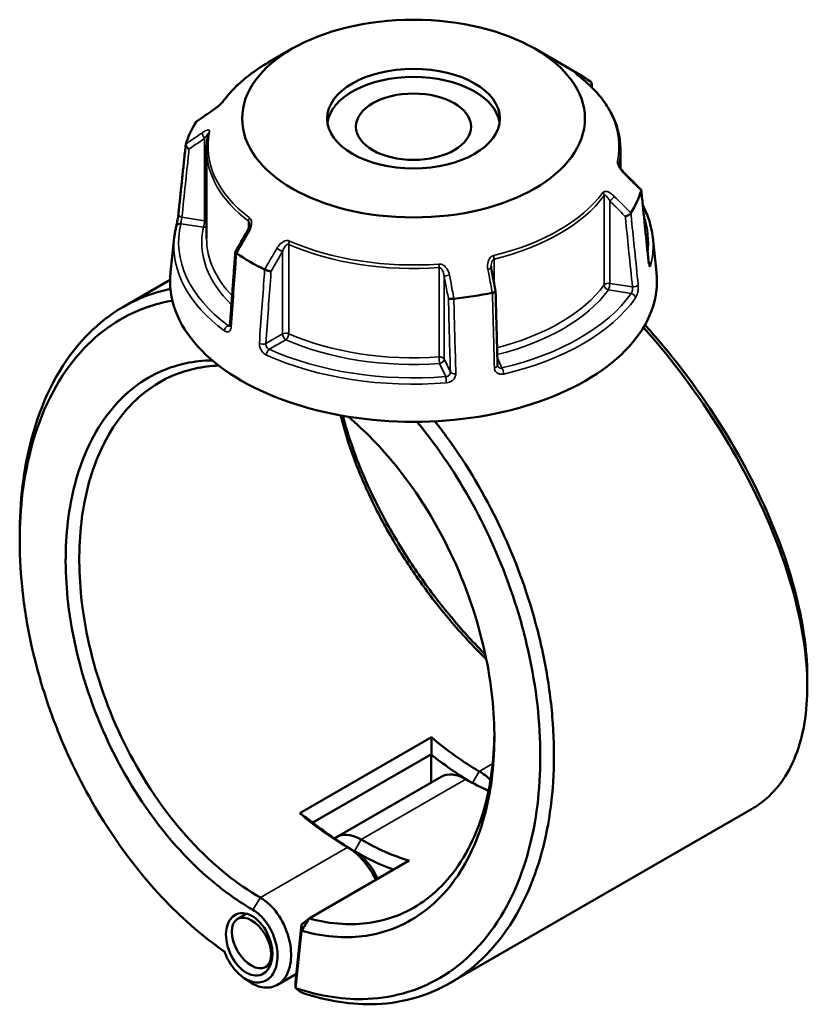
# Model space of a CAD drawing. Header units: millimetres. Extents: x 0 to 898, y 0 to 848.
# Tile 8 of 8: x 639 to 804, y 641 to 848. Entities that reach past the tile are written whole.
import ezdxf

# ---------------------------------------------------------------- set-up
doc = ezdxf.new("R2010")
doc.units = ezdxf.units.MM
doc.layers.add('Visible (ANSI)', color=7, linetype='Continuous', lineweight=50)
doc.layers.add('Visible Narrow (ANSI)', color=7, linetype='Continuous', lineweight=35)

msp = doc.modelspace()

# ---------------------------------------------------------------- linework, layer by layer
at = {"layer": 'Visible (ANSI)'}
for p, q in [((696.341, 841.702), (691.284, 838.782)), ((747.119, 841.702), (755.983, 836.584)), ((678.38, 820.627), (678.38, 801.907)), ((765.08, 820.627), (765.08, 816.672)), ((671.621, 802.139), (670.827, 794.748)), ((771.838, 802.139), (772.632, 794.748)), ((670.732, 793.237), (660.96, 787.595)), ((725.476, 697.357), (697.898, 681.436)), ((700.665, 679.452), (725.47, 693.773)), ((725.442, 687.863), (725.442, 693.724)), ((727.53, 689.068), (705.609, 676.413)), ((792.549, 682.28), (729.41, 645.826)), ((699.852, 659.371), (720.812, 671.472)), ((686.776, 660.343), (684.878, 659.248)), ((698.262, 658.06), (699.852, 659.371)), ((698.262, 658.06), (697.014, 646.088)), ((697.036, 644.762), (698.287, 656.773)), ((698.287, 656.773), (698.262, 658.06)), ((691.851, 649.833), (690.698, 649.167)), ((697.184, 647.715), (693.228, 645.431)), ((697.014, 646.088), (697.036, 644.762))]:
    msp.add_line(p, q, dxfattribs=at)
for centre, major_axis, ratio in [((721.73, 827.043), (-35.906, 0), 0.5773503), ((721.73, 827.043), (-18.088, 0), 0.5773503), ((721.73, 825.337), (-12.059, 0), 0.5773503), ((687.308, 653.93), (2.648, -6.32), 0.6451878), ((687.788, 654.207), (2.91, -5.04), 0.5773503)]:
    msp.add_ellipse(centre, major_axis=major_axis, ratio=ratio, dxfattribs=at)
for centre, major_axis, ratio, start_param, end_param in [((721.73, 816.808), (48.441, 0), 0.5773503, 0.6993994, 0.7853982), ((721.73, 825.337), (-18.088, 0), 0.5773503, 3.2233591, 6.2014189), ((11793.05, -9960.362), (-14904.143, 6202.005), 0.7812043, 5.8149434, 5.8152596), ((721.73, 816.808), (-48.441, 0), 0.5773503, 5.9353871, 6.1073847), ((-10059.2, -6650.781), (-14415.599, 6787.623), 0.7840856, 4.2840818, 4.2843991), ((721.73, 816.808), (48.441, 0), 0.5773503, 5.9353871, 6.1073847), ((8792.673, -3916.983), (-8122.859, -14069.207), 0.5773845, 4.710228, 4.7105338), ((721.73, 816.808), (-48.441, 0), 0.5773503, 0.6993994, 0.871397), ((721.73, 792.926), (51, 0), 0.5773503, 3.0796893, 6.3450887), ((-2184.57, -2162.708), (-2441.664, 15788.569), 0.2116429, 4.8677425, 4.8680452), ((721.73, 816.808), (-48.441, 0), 0.5773503, 1.7465969, 1.9185945), ((735.518, 739.997), (-30.5, 52.828), 0.5773503, 2.1212116, 2.3561945), ((734.104, 739.18), (31.5, -54.56), 0.5773503, 5.3020961, 5.4817854), ((732.69, 680.131), (-5.16, 8.937), 0.5773503, 5.4977871, 6.2831853), ((735.518, 681.764), (-5.16, 8.937), 0.5773503, 5.1698457, 5.4977872), ((732.69, 738.364), (30.5, -52.828), 0.5773503, 5.4977872, 5.6083983), ((707.941, 724.075), (30.5, -52.828), 0.5773503, 5.2628042, 5.4977872), ((709.355, 724.891), (-31.5, 54.56), 0.5773503, 2.1605035, 2.3561945), ((710.769, 667.475), (-5.16, 8.937), 0.5773503, 5.4977871, 6.3746845), ((710.769, 725.708), (-30.5, 52.828), 0.5773503, 2.3561945, 2.5911774), ((707.941, 665.842), (5.16, -8.937), 0.5773503, 1.419062, 2.3561945), ((709.355, 666.659), (-4.16, 7.205), 0.5773503, 4.5237853, 5.4977872), ((709.355, 724.891), (31.5, -54.56), 0.5773503, 5.4977872, 5.6830338)]:
    msp.add_ellipse(centre, major_axis=major_axis, ratio=ratio, start_param=start_param, end_param=end_param, dxfattribs=at)
for points, knots in [([(691.284, 838.782), (690.494, 838.326), (689.735, 837.853), (688.278, 836.871), (687.581, 836.363), (686.255, 835.315), (685.626, 834.776), (684.439, 833.668), (683.88, 833.099), (682.839, 831.935), (682.356, 831.341), (681.912, 830.734)], [3.14159265, 3.14159265, 3.14159265, 3.14159265, 3.21871647, 3.21871647, 3.29584029, 3.29584029, 3.37296411, 3.37296411, 3.45008793, 3.45008793, 3.52721175, 3.52721175, 3.52721175, 3.52721175]), ([(756.117, 836.169), (756.065, 836.208), (756.019, 836.244), (755.942, 836.305), (755.91, 836.331), (755.864, 836.369), (755.849, 836.383), (755.847, 836.385), (755.847, 836.385), (755.847, 836.385)], [0, 0, 0, 0, 0.027602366, 0.027602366, 0.055204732, 0.055204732, 0.082807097, 0.082807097, 0.085029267, 0.085029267, 0.085029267, 0.085029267]), ([(765.08, 820.627), (765.08, 821.757), (764.952, 822.887), (764.449, 825.121), (764.072, 826.225), (763.081, 828.385), (762.466, 829.442), (761.014, 831.49), (760.177, 832.482), (758.297, 834.387), (757.253, 835.3), (756.117, 836.169)], [0.78539816, 0.78539816, 0.78539816, 0.78539816, 0.91488186, 0.91488186, 1.04436556, 1.04436556, 1.17384925, 1.17384925, 1.30333295, 1.30333295, 1.43281665, 1.43281665, 1.43281665, 1.43281665]), ([(758.878, 833.791), (758.919, 833.85), (758.954, 833.912), (759.028, 834.08), (759.053, 834.187), (759.059, 834.396), (759.039, 834.495), (758.955, 834.669), (758.894, 834.743), (758.814, 834.801)], [0.01603129, 0.01603129, 0.01603129, 0.01603129, 0.03928183, 0.03928183, 0.07805105, 0.07805105, 0.11663408, 0.11663408, 0.15367683, 0.15367683, 0.15367683, 0.15367683]), ([(681.912, 830.734), (681.894, 830.709), (681.869, 830.677), (681.801, 830.594), (681.754, 830.54), (681.634, 830.409), (681.557, 830.33), (681.368, 830.142), (681.252, 830.032), (680.976, 829.78), (680.814, 829.641), (680.492, 829.376), (680.333, 829.251), (680.046, 829.035), (679.916, 828.942), (679.793, 828.857)], [0, 0, 0, 0, 0.02448736, 0.02448736, 0.05566303, 0.05566303, 0.09536839, 0.09536839, 0.14762195, 0.14762195, 0.21670515, 0.21670515, 0.28578835, 0.28578835, 0.345416, 0.345416, 0.345416, 0.345416]), ([(678.726, 823.857), (678.68, 823.643), (678.639, 823.429), (678.565, 823), (678.532, 822.785), (678.477, 822.354), (678.454, 822.139), (678.417, 821.707), (678.403, 821.491), (678.384, 821.059), (678.38, 820.843), (678.38, 820.627)], [3.80317111, 3.80317111, 3.80317111, 3.80317111, 3.82793505, 3.82793505, 3.85269899, 3.85269899, 3.87746293, 3.87746293, 3.90222688, 3.90222688, 3.92699082, 3.92699082, 3.92699082, 3.92699082]), ([(672.477, 807.027), (672.579, 808), (672.682, 808.972), (672.887, 810.917), (672.99, 811.889), (673.195, 813.834), (673.298, 814.807), (673.503, 816.751), (673.606, 817.724), (673.811, 819.669), (673.914, 820.641), (674.017, 821.613)], [1.2046153, 1.2046153, 1.2046153, 1.2046153, 1.5691313, 1.5691313, 1.9336473, 1.9336473, 2.2981633, 2.2981633, 2.6626794, 2.6626794, 3.0271954, 3.0271954, 3.0271954, 3.0271954]), ([(674.722, 820.665), (674.721, 820.665), (674.719, 820.666), (674.604, 820.73), (674.496, 820.806), (674.305, 820.974), (674.224, 821.064), (674.097, 821.252), (674.052, 821.347), (674.009, 821.528), (674.009, 821.611), (674.031, 821.685)], [-0.15379395, -0.15379395, -0.15379395, -0.15379395, -0.15331879, -0.15331879, -0.11412844, -0.11412844, -0.07544978, -0.07544978, -0.03695649, -0.03695649, 0, 0, 0, 0]), ([(765.928, 815.613), (765.803, 815.738), (765.679, 815.872), (765.443, 816.151), (765.331, 816.297), (765.126, 816.593), (765.033, 816.743), (764.919, 816.955), (764.886, 817.021), (764.836, 817.133), (764.817, 817.179), (764.776, 817.289), (764.759, 817.348), (764.744, 817.417), (764.741, 817.437), (764.74, 817.45), (764.74, 817.452), (764.74, 817.452)], [0, 0, 0, 0, 0.06411837, 0.06411837, 0.12823675, 0.12823675, 0.19235512, 0.19235512, 0.22276405, 0.22276405, 0.24628627, 0.24628627, 0.28310596, 0.28310596, 0.30675646, 0.30675646, 0.31680187, 0.31680187, 0.31680187, 0.31680187]), ([(769.388, 812.165), (769.406, 812.147), (769.419, 812.127), (769.45, 812.056), (769.45, 811.997), (769.428, 811.931)], [-0.053628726, -0.053628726, -0.053628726, -0.053628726, -0.036956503, -0.036956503, 0, 0, 0, 0]), ([(770.983, 796.994), (770.88, 797.998), (770.778, 799.001), (770.572, 801.008), (770.47, 802.012), (770.265, 804.019), (770.162, 805.023), (769.957, 807.03), (769.854, 808.033), (769.649, 810.04), (769.546, 811.044), (769.444, 812.047)], [1.2046153, 1.2046153, 1.2046153, 1.2046153, 1.5689075, 1.5689075, 1.9331997, 1.9331997, 2.2974918, 2.2974918, 2.661784, 2.661784, 3.0260761, 3.0260761, 3.0260761, 3.0260761]), ([(767.262, 807.262), (767.22, 807.191), (767.158, 807.117), (766.999, 806.968), (766.902, 806.895), (766.688, 806.76), (766.573, 806.7), (766.336, 806.598), (766.216, 806.558), (766.1, 806.53), (766.098, 806.529), (766.097, 806.529)], [-0.15367698, -0.15367698, -0.15367698, -0.15367698, -0.11663415, -0.11663415, -0.07805092, -0.07805092, -0.03928192, -0.03928192, 0, 0, 0.00047625, 0.00047625, 0.00047625, 0.00047625]), ([(769.769, 808.863), (770.303, 807.831), (770.741, 806.779), (771.456, 804.535), (771.709, 803.34), (771.838, 802.139)], [5.20761365, 5.20761365, 5.20761365, 5.20761365, 5.31604109, 5.31604109, 5.43588379, 5.43588379, 5.43588379, 5.43588379]), ([(672.013, 804.402), (672.036, 804.499), (672.064, 804.62), (672.126, 804.908), (672.161, 805.078), (672.232, 805.442), (672.268, 805.636), (672.336, 806.024), (672.368, 806.218), (672.423, 806.586), (672.446, 806.76), (672.469, 806.954), (672.473, 806.991), (672.477, 807.027)], [0, 0, 0, 0, 0.05596137, 0.05596137, 0.11691794, 0.11691794, 0.17857848, 0.17857848, 0.2397459, 0.2397459, 0.2998994, 0.2998994, 0.31481354, 0.31481354, 0.31481354, 0.31481354]), ([(671.621, 802.139), (671.637, 802.29), (671.655, 802.442), (671.696, 802.745), (671.718, 802.896), (671.766, 803.198), (671.792, 803.349), (671.849, 803.65), (671.879, 803.801), (671.943, 804.102), (671.977, 804.252), (672.013, 804.402)], [2.418097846, 2.418097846, 2.418097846, 2.418097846, 2.433220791, 2.433220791, 2.448343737, 2.448343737, 2.463466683, 2.463466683, 2.478589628, 2.478589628, 2.493712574, 2.493712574, 2.493712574, 2.493712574]), ([(687.354, 804.839), (687.354, 804.765), (687.348, 804.682), (687.322, 804.503), (687.303, 804.409), (687.252, 804.215), (687.221, 804.116), (687.147, 803.916), (687.104, 803.816), (687.01, 803.618), (686.959, 803.519), (686.903, 803.423)], [0.13801183, 0.13801183, 0.13801183, 0.13801183, 0.17949263, 0.17949263, 0.22097343, 0.22097343, 0.26245423, 0.26245423, 0.30393503, 0.30393503, 0.34541583, 0.34541583, 0.34541583, 0.34541583]), ([(684.403, 799.088), (684.328, 798.062), (684.253, 797.037), (684.104, 794.986), (684.029, 793.96), (683.88, 791.91), (683.805, 790.884), (683.656, 788.833), (683.581, 787.808), (683.432, 785.757), (683.357, 784.732), (683.282, 783.706)], [0.6230998, 0.6230998, 0.6230998, 0.6230998, 0.9854132, 0.9854132, 1.3477267, 1.3477267, 1.7100401, 1.7100401, 2.0723535, 2.0723535, 2.4346669, 2.4346669, 2.4346669, 2.4346669]), ([(684.645, 798.815), (684.565, 798.865), (684.504, 798.914), (684.42, 799.008), (684.4, 799.052), (684.404, 799.101), (684.408, 799.113), (684.414, 799.124)], [-0.153676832, -0.153676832, -0.153676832, -0.153676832, -0.116634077, -0.116634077, -0.078051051, -0.078051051, -0.06473024, -0.06473024, -0.06473024, -0.06473024]), ([(771.058, 796.562), (771.058, 796.562), (771.056, 796.567), (771.048, 796.593), (771.04, 796.622), (771.022, 796.709), (771.01, 796.773), (770.994, 796.893), (770.988, 796.942), (770.983, 796.994)], [0.20812264, 0.20812264, 0.20812264, 0.20812264, 0.22489111, 0.22489111, 0.25432414, 0.25432414, 0.2919232, 0.2919232, 0.31481354, 0.31481354, 0.31481354, 0.31481354]), ([(691.89, 795.049), (691.889, 795.049), (691.888, 795.049), (691.803, 795.046), (691.703, 795.052), (691.483, 795.083), (691.365, 795.107), (691.121, 795.171), (690.997, 795.211), (690.765, 795.299), (690.659, 795.347), (690.565, 795.397)], [-0.15379395, -0.15379395, -0.15379395, -0.15379395, -0.15331866, -0.15331866, -0.11412838, -0.11412838, -0.07544952, -0.07544952, -0.03695642, -0.03695642, 0, 0, 0, 0]), ([(738.042, 795.482), (738.035, 795.518), (738.029, 795.553), (738.018, 795.625), (738.014, 795.66), (738.006, 795.731), (738.002, 795.767), (737.997, 795.837), (737.995, 795.872), (737.992, 795.942), (737.991, 795.977), (737.991, 796.011)], [0, 0, 0, 0, 0.014604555, 0.014604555, 0.02920911, 0.02920911, 0.043813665, 0.043813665, 0.05841822, 0.05841822, 0.073022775, 0.073022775, 0.073022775, 0.073022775]), ([(670.804, 791.335), (669.349, 791.035), (667.924, 790.641), (661.097, 788.249), (656.217, 784.921), (647.676, 775.294), (644.214, 768.708), (640.263, 754.919), (639.32, 748.097), (639.236, 740.907), (639.232, 740.545), (639.23, 740.183), (639.23, 739.82)], [0.5763125, 0.5763125, 0.5763125, 0.5763125, 0.6627562, 0.6627562, 1.0013837, 1.0013837, 1.3776304, 1.3776304, 1.6800211, 1.6800211, 1.6800211, 1.6952157, 1.6952157, 1.6952157, 1.6952157]), ([(738.929, 790.786), (738.931, 790.775), (738.929, 790.764), (738.907, 790.727), (738.87, 790.699), (738.754, 790.643), (738.675, 790.615), (738.486, 790.563), (738.379, 790.54), (738.264, 790.52)], [-0.13089459, -0.13089459, -0.13089459, -0.13089459, -0.11412844, -0.11412844, -0.0754498, -0.0754498, -0.03695649, -0.03695649, 0, 0, 0, 0]), ([(739.336, 775.297), (739.309, 776.329), (739.282, 777.361), (739.228, 779.426), (739.2, 780.458), (739.146, 782.522), (739.119, 783.554), (739.065, 785.619), (739.038, 786.651), (738.984, 788.715), (738.957, 789.747), (738.929, 790.779)], [1.2046153, 1.2046153, 1.2046153, 1.2046153, 1.5637682, 1.5637682, 1.922921, 1.922921, 2.2820739, 2.2820739, 2.6412267, 2.6412267, 3.0003796, 3.0003796, 3.0003796, 3.0003796]), ([(682.105, 652.422), (677.865, 655.363), (673.737, 658.91), (665.381, 667.593), (661.224, 672.883), (654.028, 684.062), (650.938, 689.897), (646.829, 699.516), (645.481, 703.155), (643.161, 710.503), (642.19, 714.211), (640.648, 721.612), (640.077, 725.305), (639.347, 732.592), (639.189, 736.185), (639.239, 739.688), (639.338, 746.693), (640.275, 753.331), (644.164, 766.735), (647.554, 773.127), (655.896, 782.455), (660.653, 785.673), (667.653, 788.102), (669.414, 788.55), (671.22, 788.854)], [-3.0534685, -3.0534685, -3.0534685, -3.0534685, -2.8146659, -2.8146659, -2.5418348, -2.5418348, -2.2848026, -2.2848026, -2.1336072, -2.1336072, -1.9824119, -1.9824119, -1.8312165, -1.8312165, -1.6800211, -1.6800211, -1.6800211, -1.3776304, -1.3776304, -1.0013837, -1.0013837, -0.6627562, -0.6627562, -0.5536647, -0.5536647, -0.5536647, -0.5536647]), ([(730.177, 789.269), (730.056, 789.252), (729.932, 789.24), (729.689, 789.225), (729.573, 789.223), (729.364, 789.229), (729.275, 789.237), (729.131, 789.262), (729.078, 789.28), (729.046, 789.301), (729.046, 789.301), (729.045, 789.301)], [-0.15367697, -0.15367697, -0.15367697, -0.15367697, -0.11663414, -0.11663414, -0.07805093, -0.07805093, -0.03928191, -0.03928191, 0, 0, 0.00047626, 0.00047626, 0.00047626, 0.00047626]), ([(683.282, 783.706), (683.279, 783.658), (683.273, 783.617), (683.259, 783.551), (683.251, 783.525), (683.239, 783.493), (683.234, 783.486), (683.234, 783.486)], [0, 0, 0, 0, 0.031458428, 0.031458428, 0.062916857, 0.062916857, 0.093079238, 0.093079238, 0.093079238, 0.093079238]), ([(769.904, 783.261), (771.828, 781.108), (773.706, 778.88), (781.057, 769.641), (786.055, 762.128), (794.888, 745.981), (798.528, 737.32), (802.825, 722.489), (803.93, 716.164), (804.176, 710.41), (804.299, 707.532), (804.209, 704.796), (803.605, 699.67), (803.091, 697.28), (801.651, 692.899), (800.726, 690.908), (798.484, 687.37), (797.169, 685.822), (794.705, 683.668), (793.662, 682.923), (792.549, 682.28)], [-2.6190722, -2.6190722, -2.6190722, -2.6190722, -2.507558, -2.507558, -2.1689598, -2.1689598, -1.792779, -1.792779, -1.4903618, -1.4903618, -1.4903618, -1.3391532, -1.3391532, -1.1879446, -1.1879446, -1.036736, -1.036736, -0.8855274, -0.8855274, -0.7877005, -0.7877005, -0.7877005, -0.7877005]), ([(804.229, 709.767), (804.23, 710.615), (804.21, 711.477), (804.169, 712.352), (803.912, 717.976), (802.817, 724.149), (798.593, 738.61), (795.029, 747.043), (786.406, 762.748), (781.535, 770.048), (774.234, 779.204), (772.249, 781.542), (770.214, 783.793)], [1.4433066, 1.4433066, 1.4433066, 1.4433066, 1.4903618, 1.4903618, 1.4903618, 1.792779, 1.792779, 2.1689598, 2.1689598, 2.507558, 2.507558, 2.6283594, 2.6283594, 2.6283594, 2.6283594]), ([(679.58, 776.348), (677.698, 776.324), (675.859, 776.123), (671.834, 775.271), (669.682, 774.519), (665.622, 772.479), (663.713, 771.192), (660.081, 768.024), (658.378, 766.111), (655.357, 761.783), (654.04, 759.367), (651.051, 752.245), (649.792, 747.125), (649.217, 741.61), (648.643, 736.095), (648.752, 730.186), (650.463, 717.083), (652.319, 709.844), (657.78, 695.619), (661.455, 688.659), (670.168, 676.16), (675.227, 670.651), (683.036, 664.356), (685.536, 662.632), (688.063, 661.172)], [-2.6930288, -2.6930288, -2.6930288, -2.6930288, -2.5606027, -2.5606027, -2.393917, -2.393917, -2.2272314, -2.2272314, -2.0502382, -2.0502382, -1.873245, -1.873245, -1.5707963, -1.5707963, -1.5707963, -1.2683476, -1.2683476, -0.9143613, -0.9143613, -0.5454993, -0.5454993, -0.1701544, -0.1701544, 0, 0, 0, 0]), ([(689.657, 663.712), (687.221, 665.119), (684.811, 666.78), (677.282, 672.843), (672.402, 678.146), (663.983, 690.189), (660.426, 696.899), (655.123, 710.633), (653.312, 717.63), (651.62, 730.315), (651.496, 736.043), (652.035, 741.396), (652.573, 746.749), (653.775, 751.726), (656.648, 758.658), (657.917, 761.011), (660.831, 765.232), (662.477, 767.098), (665.99, 770.193), (667.838, 771.452), (671.773, 773.45), (673.859, 774.189), (677.627, 775), (679.267, 775.197), (680.943, 775.248)], [0, 0, 0, 0, 0.1701544, 0.1701544, 0.5454993, 0.5454993, 0.9143613, 0.9143613, 1.2683476, 1.2683476, 1.5707963, 1.5707963, 1.5707963, 1.873245, 1.873245, 2.0502382, 2.0502382, 2.2272314, 2.2272314, 2.393917, 2.393917, 2.5606027, 2.5606027, 2.6825272, 2.6825272, 2.6825272, 2.6825272]), ([(739.374, 775.121), (739.37, 775.13), (739.366, 775.139), (739.359, 775.159), (739.355, 775.17), (739.349, 775.192), (739.347, 775.204), (739.342, 775.228), (739.34, 775.241), (739.337, 775.268), (739.336, 775.282), (739.336, 775.297)], [0.24445822, 0.24445822, 0.24445822, 0.24445822, 0.258529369, 0.258529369, 0.272600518, 0.272600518, 0.286671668, 0.286671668, 0.300742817, 0.300742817, 0.314813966, 0.314813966, 0.314813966, 0.314813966]), ([(698.287, 656.773), (700.832, 656.051), (703.355, 655.617), (709.906, 655.248), (713.829, 655.832), (719.555, 658.014), (721.565, 659.094), (725.311, 661.77), (727.046, 663.365), (730.29, 667.139), (731.779, 669.348), (734.344, 674.228), (735.421, 676.898), (737.735, 684.641), (738.542, 690.078), (738.661, 695.823), (738.779, 701.568), (738.21, 707.621), (735.533, 720.834), (733.179, 728.006), (726.808, 741.839), (722.726, 748.463), (714.948, 758.097), (711.555, 761.579), (708.016, 764.561)], [-2.9134847, -2.9134847, -2.9134847, -2.9134847, -2.7426513, -2.7426513, -2.4593247, -2.4593247, -2.292662, -2.292662, -2.1259993, -2.1259993, -1.9489862, -1.9489862, -1.7719731, -1.7719731, -1.4696991, -1.4696991, -1.4696991, -1.167425, -1.167425, -0.8135082, -0.8135082, -0.4448551, -0.4448551, -0.1955802, -0.1955802, -0.1955802, -0.1955802]), ([(706.491, 764.826), (707.105, 762.287), (707.881, 759.682), (709.888, 753.978), (711.171, 750.867), (714.108, 744.643), (715.762, 741.53), (719.283, 735.578), (721.132, 732.733), (725.061, 727.204), (727.141, 724.521), (731.766, 719.045), (734.337, 716.288), (736.973, 713.728)], [-1.4211305, -1.4211305, -1.4211305, -1.4211305, -1.2683476, -1.2683476, -1.0913544, -1.0913544, -0.9143613, -0.9143613, -0.7476756, -0.7476756, -0.58099, -0.58099, -0.3919416, -0.3919416, -0.3919416, -0.3919416]), ([(736.775, 714.679), (734.452, 717.006), (732.185, 719.479), (727.762, 724.73), (725.611, 727.514), (721.551, 733.247), (719.642, 736.196), (716.01, 742.362), (714.307, 745.584), (711.286, 752.022), (709.969, 755.238), (708.116, 760.547), (707.466, 762.668), (706.919, 764.75)], [0.41899824, 0.41899824, 0.41899824, 0.41899824, 0.58098997, 0.58098997, 0.74767562, 0.74767562, 0.91436126, 0.91436126, 1.09135443, 1.09135443, 1.26834761, 1.26834761, 1.38849157, 1.38849157, 1.38849157, 1.38849157]), ([(722.454, 763.484), (723.877, 761.768), (725.259, 759.985), (730.523, 752.724), (734.047, 746.787), (739.884, 734.618), (742.249, 728.417), (745.12, 718.457), (745.991, 714.745), (747.329, 707.356), (747.796, 703.68), (748.316, 696.449), (748.369, 692.894), (748.058, 685.985), (747.694, 682.632), (747.127, 679.418), (745.993, 672.991), (744.038, 667.124), (738.007, 655.804), (733.522, 650.815), (723.418, 644.438), (717.954, 642.745), (707.279, 642.262), (702.18, 643.032), (697.036, 644.762)], [-2.714902, -2.714902, -2.714902, -2.714902, -2.6228741, -2.6228741, -2.3522509, -2.3522509, -2.0951962, -2.0951962, -1.9439876, -1.9439876, -1.792779, -1.792779, -1.6415704, -1.6415704, -1.4903618, -1.4903618, -1.4903618, -1.1879446, -1.1879446, -0.8111331, -0.8111331, -0.4709552, -0.4709552, -0.187408, -0.187408, -0.187408, -0.187408]), ([(698.247, 643.832), (703.598, 641.997), (708.906, 641.172), (719.918, 641.648), (725.517, 643.364), (735.884, 649.854), (740.494, 654.941), (746.708, 666.503), (748.729, 672.5), (749.911, 679.079), (750.501, 682.369), (750.883, 685.803), (751.22, 692.882), (751.175, 696.526), (750.659, 703.943), (750.188, 707.716), (748.829, 715.302), (747.941, 719.116), (745.01, 729.351), (742.59, 735.729), (736.603, 748.252), (732.983, 754.366), (728.046, 761.19), (727.127, 762.406), (726.189, 763.594)], [0.1827624, 0.1827624, 0.1827624, 0.1827624, 0.4709552, 0.4709552, 0.8111331, 0.8111331, 1.1879446, 1.1879446, 1.4903618, 1.4903618, 1.4903618, 1.6415704, 1.6415704, 1.792779, 1.792779, 1.9439876, 1.9439876, 2.0951962, 2.0951962, 2.3522509, 2.3522509, 2.6228741, 2.6228741, 2.6831032, 2.6831032, 2.6831032, 2.6831032]), ([(738.673, 698.04), (738.67, 697.711), (738.664, 697.384), (738.656, 697.057), (738.523, 691.498), (737.723, 686.244), (735.456, 678.772), (734.404, 676.197), (731.904, 671.497), (730.456, 669.371), (727.306, 665.743), (725.623, 664.211), (721.995, 661.645), (720.049, 660.611), (714.512, 658.526), (710.723, 657.975), (704.511, 658.338), (702.191, 658.728), (699.852, 659.371)], [1.4519562, 1.4519562, 1.4519562, 1.4519562, 1.4696991, 1.4696991, 1.4696991, 1.7719731, 1.7719731, 1.9489862, 1.9489862, 2.1259993, 2.1259993, 2.292662, 2.292662, 2.4593247, 2.4593247, 2.7426513, 2.7426513, 2.9056288, 2.9056288, 2.9056288, 2.9056288]), ([(686.872, 646.387), (686.923, 646.349), (686.973, 646.312), (688.115, 645.493), (689.265, 645.011), (691.49, 644.744), (692.559, 644.98), (694.012, 645.94), (694.503, 646.445), (694.903, 647.068), (695.302, 647.691), (695.611, 648.431), (696.134, 650.579), (696.179, 652.124), (695.702, 655.203), (695.223, 656.727), (693.756, 659.739), (692.711, 661.19), (690.934, 662.864), (690.301, 663.341), (689.657, 663.712)], [-3.2717609, -3.2717609, -3.2717609, -3.2717609, -3.2499835, -3.2499835, -2.7810447, -2.7810447, -2.2984597, -2.2984597, -1.9968441, -1.9968441, -1.9968441, -1.6952284, -1.6952284, -1.2126434, -1.2126434, -0.7652449, -0.7652449, -0.2582264, -0.2582264, 0, 0, 0, 0]), ([(688.063, 661.172), (688.569, 660.881), (689.066, 660.508), (690.465, 659.202), (691.295, 658.069), (692.48, 655.695), (692.879, 654.484), (693.301, 652.008), (693.291, 650.749), (692.903, 648.978), (692.666, 648.363), (692.352, 647.84), (692.037, 647.318), (691.646, 646.89), (690.474, 646.068), (689.601, 645.855), (687.773, 646.054), (686.823, 646.448), (684.893, 647.84), (683.931, 648.917), (682.749, 650.883), (682.388, 651.641), (682.105, 652.422)], [0, 0, 0, 0, 0.2582264, 0.2582264, 0.7652449, 0.7652449, 1.2126434, 1.2126434, 1.6952284, 1.6952284, 1.9968441, 1.9968441, 1.9968441, 2.2984597, 2.2984597, 2.7810447, 2.7810447, 3.2499835, 3.2499835, 3.7869283, 3.7869283, 4.0850626, 4.0850626, 4.0850626, 4.0850626]), ([(698.287, 656.773), (698.548, 657.206), (698.809, 657.639), (699.33, 658.505), (699.591, 658.938), (699.852, 659.371)], [-0.30368989, -0.30368989, -0.30368989, -0.30368989, -0.15187863, -0.15187863, 0, 0, 0, 0]), ([(698.247, 643.832), (698.045, 643.987), (697.843, 644.142), (697.439, 644.452), (697.238, 644.607), (697.036, 644.762)], [-0.26701667, -0.26701667, -0.26701667, -0.26701667, -0.13352304, -0.13352304, 0, 0, 0, 0])]:
    msp.add_open_spline(points, degree=3, knots=knots, dxfattribs=at)
for points in [[(758.814, 834.801), (758.809, 834.805), (758.803, 834.809), (758.798, 834.812)], [(759.054, 834.366), (759.076, 834.095), (759.098, 833.824), (759.119, 833.553)], [(676.198, 826.354), (676.195, 826.349), (676.192, 826.345), (676.189, 826.34)], [(676.198, 826.354), (676.224, 826.394), (676.258, 826.428), (676.3, 826.456)], [(674.035, 821.7), (674.034, 821.695), (674.032, 821.69), (674.031, 821.685)], [(769.424, 811.917), (769.425, 811.922), (769.427, 811.926), (769.428, 811.931)], [(767.262, 807.262), (767.264, 807.267), (767.267, 807.271), (767.27, 807.276)], [(684.645, 798.815), (684.65, 798.811), (684.656, 798.808), (684.661, 798.804)], [(690.545, 795.407), (690.552, 795.404), (690.558, 795.4), (690.565, 795.397)], [(730.177, 789.269), (730.185, 789.27), (730.193, 789.271), (730.202, 789.272)], [(738.24, 790.515), (738.248, 790.517), (738.256, 790.518), (738.264, 790.52)], [(639.23, 738.443), (639.23, 738.902), (639.23, 739.361), (639.23, 739.82)], [(804.229, 709.767), (804.229, 709.164), (804.229, 708.56), (804.229, 707.957)], [(725.476, 697.357), (725.485, 696.161), (725.483, 694.965), (725.47, 693.773)], [(697.898, 681.436), (698.815, 680.763), (699.739, 680.102), (700.665, 679.452)], [(681.084, 653.129), (680.731, 653.392), (680.379, 653.656), (680.026, 653.919)], [(681.084, 653.129), (681.431, 652.87), (681.778, 652.615), (682.126, 652.364)], [(686.872, 646.387), (686.52, 646.65), (686.167, 646.913), (685.814, 647.177)]]:
    msp.add_open_spline(points, degree=3, dxfattribs=at)
for points, weights in [([(725.47, 693.773), (725.456, 693.748), (725.442, 693.724)], [1.14413082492, 1.14412941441, 1.1441278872]), ([(700.693, 679.435), (700.679, 679.443), (700.665, 679.452)], [1.1441278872, 1.14412941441, 1.14413082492])]:
    msp.add_rational_spline(points, weights, degree=2, dxfattribs=at)
at = {"layer": 'Visible Narrow (ANSI)'}
for p, q in [((677.978, 822.902), (677.978, 805.628)), ((764.748, 817.401), (764.748, 817.536)), ((761.661, 810.885), (761.661, 792.166)), ((762.841, 792.499), (762.841, 809.774)), ((677.978, 805.628), (673.212, 806.365)), ((687.152, 805.532), (687.152, 803.933)), ((672.985, 804.986), (677.719, 804.253)), ((694.274, 799.166), (694.274, 781.892)), ((695.584, 781.944), (695.584, 800.663)), ((738.602, 792.516), (738.602, 797.572)), ((727.083, 795.79), (727.083, 777.071)), ((728.173, 776.647), (728.173, 793.922)), ((762.582, 791.125), (767.316, 790.393)), ((767.607, 791.762), (762.841, 792.499)), ((683.295, 783.881), (682.889, 783.647)), ((694.274, 781.892), (690.785, 779.878)), ((691.515, 778.666), (694.981, 780.667)), ((729.45, 773.896), (728.173, 776.647)), ((740.26, 774.772), (739.295, 776.85)), ((727.207, 775.682), (728.475, 772.949)), ((738.324, 691.811), (735.518, 690.19)), ((734.116, 687.761), (735.518, 690.19)), ((710.769, 675.902), (732.69, 688.557)), ((709.355, 673.452), (710.769, 675.902)), ((707.941, 674.269), (689.657, 663.712)), ((709.355, 673.452), (707.941, 674.269)), ((688.063, 661.172), (689.657, 663.712))]:
    msp.add_line(p, q, dxfattribs=at)
for centre, major_axis, ratio, start_param, end_param in [((721.73, 821.204), (43.057, 0), 0.5773503, 2.3561945, 2.7418136), ((755.51, 835.374), (0.607, 0.795), 0.6512731, 0, 0.0791919), ((721.73, 821.204), (43.057, 0), 0.5773503, 6.1593656, 6.9306038), ((755.691, 835.442), (0.497, 0.868), 0.8164947, 5.5909163, 6.2143603), ((682.719, 830.143), (-0.807, 0.591), 0.7521134, 6.0009627, 6.2831853), ((680.359, 828.033), (-0.566, 0.824), 0.557115, 0, 0.2527202), ((678.237, 823.46), (-0.566, 0.824), 0.557115, 0.3842372, 1.889275), ((721.73, 821.204), (-43.057, 0), 0.5773503, 6.1593656, 6.9306038), ((679.704, 823.646), (-0.978, 0.211), 0.8102456, 5.6707033, 6.2831853), ((721.73, 820.627), (-43.35, 0), 0.5773503, 0, 0.6474185), ((721.73, 820.627), (43.35, 0), 0.5773503, 6.1593656, 6.2831853), ((763.755, 817.607), (0.978, -0.211), 0.8102456, 0.1729162, 0.9583143), ((765.222, 814.904), (0.706, 0.708), 0.2576092, 5.732991, 6.2831853), ((721.73, 821.204), (-43.057, 0), 0.5773503, 1.9705754, 2.7418136), ((760.74, 811.11), (-0.807, 0.591), 0.7521134, 3.6447682, 4.4301663), ((721.73, 820.627), (43.35, 0), 0.5773503, 5.112168, 5.8834062), ((763.1, 810.331), (-0.706, -0.708), 0.2576092, 0.9548435, 2.4598813), ((673.471, 806.922), (-0.994, 0.105), 0.5936203, 0, 1.3706163), ((677.719, 805.07), (-0.153, -0.988), 0.2113249, 0.6319143, 2.2027106), ((677.719, 805.07), (-1, 0), 0.5773503, 3.990955, 4.4505896), ((687.949, 805.88), (0.607, 0.795), 0.6512731, 1.6499882, 2.4353864), ((721.73, 801.091), (49.209, 0), 0.5773503, 6.2054058, 6.4788735), ((721.73, 801.091), (-49.209, 0), 0.5773503, 6.1456672, 6.9443022), ((672.985, 804.169), (-0.972, 0.233), 0.8087883, 4.9038811, 6.2831853), ((721.73, 801.091), (-44.35, 0), 0.5773503, 6.1593656, 6.8190563), ((677.719, 805.07), (0.978, -0.211), 0.8102456, 4.8853051, 5.6135457), ((687.768, 802.922), (-0.865, 0.501), 0.0017704, 5.3936283, 6.2831853), ((721.73, 800.346), (-50.205, 0), 0.5773503, 6.221282, 6.9443022), ((721.73, 801.907), (-43.35, 0), 0.5773503, 0, 0.5021301), ((696.187, 801.124), (-0.4, -0.916), 0.492453, 4.6522942, 5.4376924), ((721.73, 821.204), (-43.057, 0), 0.5773503, 0.9233778, 1.694616), ((721.73, 800.346), (50.205, 0), 0.5773503, 6.1456672, 6.3450887), ((693.567, 799.574), (-0.865, 0.501), 0.0017704, 3.7570734, 5.2621112), ((721.73, 820.627), (43.35, 0), 0.5773503, 4.0649705, 4.8362087), ((738.213, 798.104), (0.237, -0.972), 0.3177926, 0.9161026, 1.7015008), ((769.988, 796.893), (0.995, 0.102), 0.5566555, 6.0469779, 6.2831853), ((770.474, 796.38), (0.972, -0.233), 0.8087883, 0.2787585, 1.2285119), ((726.96, 796.363), (-0.072, 0.997), 0.1008402, 4.0932818, 4.8786799), ((737.059, 795.297), (0.983, 0.186), 0.1515234, 0, 1.2895813), ((729.139, 794.071), (-0.983, -0.186), 0.1515234, 4.562691, 6.0677288), ((721.73, 801.907), (-43.35, 0), 0.5773503, 1.9865673, 2.7418136), ((721.73, 801.091), (44.35, 0), 0.5773503, 5.1191525, 5.8834062), ((762.582, 791.941), (-1, 0), 0.5773503, 4.4505896, 5.8834062), ((762.582, 791.941), (0.807, -0.591), 0.7521134, 3.6447682, 5.2155645), ((762.582, 791.941), (0.153, 0.988), 0.2113249, 3.773507, 5.3443033), ((767.866, 792.32), (0.995, 0.102), 0.5566555, 4.3927873, 5.8801894), ((721.73, 801.091), (49.209, 0), 0.5773503, 5.0984697, 5.8971046), ((721.73, 800.346), (50.205, 0), 0.5773503, 5.0984697, 5.8971046), ((767.316, 789.576), (-0.818, 0.576), 0.7563959, 3.7181962, 5.2017261), ((682.889, 782.83), (0.596, 0.803), 0.6444664, 0.8557592, 2.339289), ((684.28, 783.633), (-0.997, 0.073), 0.524643, 0, 0.7421181), ((694.981, 781.483), (-1, 0), 0.5773503, 4.0649705, 5.4977871), ((694.981, 781.483), (0.5, -0.866), 0.5773503, 3.9269908, 5.4977871), ((694.981, 781.483), (0.4, 0.916), 0.492453, 3.866896, 5.4376924), ((721.73, 801.091), (44.35, 0), 0.5773503, 4.0649705, 4.8362087), ((721.73, 801.907), (-43.35, 0), 0.5773503, 0.9233778, 1.694616), ((690.078, 780.286), (0.997, -0.073), 0.524643, 4.0504992, 5.5379013), ((691.515, 777.85), (-0.41, -0.912), 0.5013279, 3.8721145, 5.3556444), ((721.73, 801.091), (-49.209, 0), 0.5773503, 0.9096795, 1.7083144), ((721.73, 800.346), (50.205, 0), 0.5773503, 4.0512721, 4.8499071), ((727.207, 776.498), (1, 0), 0.5773503, 0.2617994, 1.694616), ((727.207, 776.498), (0.072, -0.997), 0.1008402, 4.0932818, 5.6640781), ((727.207, 776.498), (0.907, 0.421), 0.7886751, 4.3615096, 5.9323059), ((738.336, 775.271), (1, 0.026), 0.5061606, 5.0433355, 6.2831853), ((740.26, 773.955), (0.228, -0.974), 0.3074604, 1.0061095, 2.4896394), ((728.475, 772.132), (-0.08, 0.997), 0.1119295, 4.1796972, 5.663227), ((730.416, 774.046), (-1, -0.026), 0.5061606, 0.2475523, 1.7349544)]:
    msp.add_ellipse(centre, major_axis=major_axis, ratio=ratio, start_param=start_param, end_param=end_param, dxfattribs=at)
for points, knots in [([(756.235, 836.28), (756.077, 836.37), (755.945, 836.443), (755.765, 836.534), (755.706, 836.56), (755.657, 836.569), (755.651, 836.563), (755.674, 836.528), (755.706, 836.495), (755.805, 836.41), (755.86, 836.364), (755.973, 836.275), (756.021, 836.238), (756.074, 836.197)], [-0.34541583, -0.34541583, -0.34541583, -0.34541583, -0.25081718, -0.25081718, -0.17415567, -0.17415567, -0.12305037, -0.12305037, -0.06721438, -0.06721438, -0.02585168, -0.02585168, 0, 0, 0, 0]), ([(758.798, 834.812), (758.177, 835.168), (757.557, 835.523), (756.936, 835.879), (756.703, 836.012), (756.469, 836.146), (756.235, 836.28)], [-2.01955492, -2.01955492, -2.01955492, -2.01955492, -1.64746939, -1.64746939, -1.64746939, -1.5073628, -1.5073628, -1.5073628, -1.5073628]), ([(679.696, 828.752), (679.911, 828.9), (680.137, 829.066), (680.559, 829.4), (680.753, 829.56), (681.075, 829.842), (681.204, 829.959), (681.463, 830.206), (681.594, 830.336), (681.8, 830.555), (681.881, 830.646), (681.994, 830.783), (682.034, 830.833), (682.068, 830.88)], [-0.345416, -0.345416, -0.345416, -0.345416, -0.25131567, -0.25131567, -0.17440412, -0.17440412, -0.12292214, -0.12292214, -0.06721438, -0.06721438, -0.02585168, -0.02585168, 0, 0, 0, 0]), ([(676.189, 826.34), (677.038, 826.924), (677.887, 827.508), (678.736, 828.092), (679.056, 828.312), (679.376, 828.532), (679.696, 828.752)], [-2.01955492, -2.01955492, -2.01955492, -2.01955492, -1.64754309, -1.64754309, -1.64754309, -1.5073628, -1.5073628, -1.5073628, -1.5073628]), ([(677.54, 824.106), (677.22, 823.886), (676.9, 823.667), (676.58, 823.447), (675.732, 822.865), (674.883, 822.282), (674.035, 821.7)], [-2.82354415, -2.82354415, -2.82354415, -2.82354415, -2.68333921, -2.68333921, -2.68333921, -2.31135203, -2.31135203, -2.31135203, -2.31135203]), ([(679.002, 824.274), (679.028, 824.396), (679.021, 824.49), (678.89, 824.721), (678.613, 824.678), (678.063, 824.439), (677.807, 824.289), (677.54, 824.106)], [-0.34541683, -0.34541683, -0.34541683, -0.34541683, -0.28278882, -0.28278882, -0.11734182, -0.11734182, 0, 0, 0, 0]), ([(677.978, 822.902), (678.112, 823.107), (678.24, 823.294), (678.515, 823.667), (678.654, 823.828), (678.708, 823.813), (678.712, 823.809), (678.715, 823.803)], [0, 0, 0, 0, 0.11734182, 0.11734182, 0.28278882, 0.28278882, 0.30141453, 0.30141453, 0.30141453, 0.30141453]), ([(674.722, 820.665), (675.487, 821.191), (676.253, 821.717), (677.018, 822.243), (677.338, 822.463), (677.658, 822.682), (677.978, 822.902)], [2.34781698, 2.34781698, 2.34781698, 2.34781698, 2.68333921, 2.68333921, 2.68333921, 2.82354415, 2.82354415, 2.82354415, 2.82354415]), ([(673.212, 806.365), (673.456, 808.673), (673.7, 810.982), (673.944, 813.291), (674.165, 815.384), (674.386, 817.477), (674.645, 819.935), (674.684, 820.3), (674.722, 820.665)], [1.2046153, 1.2046153, 1.2046153, 1.2046153, 2.0700153, 2.0700153, 2.0700153, 2.8546488, 2.8546488, 2.9914398, 2.9914398, 2.9914398, 2.9914398]), ([(764.457, 818.134), (764.431, 818.012), (764.438, 817.86), (764.569, 817.254), (764.846, 816.746), (765.396, 815.978), (765.652, 815.68), (765.919, 815.413)], [-0.34541683, -0.34541683, -0.34541683, -0.34541683, -0.28278882, -0.28278882, -0.11734182, -0.11734182, 0, 0, 0, 0]), ([(765.919, 815.413), (766.239, 815.094), (766.559, 814.775), (766.878, 814.457), (767.727, 813.61), (768.575, 812.763), (769.424, 811.917)], [-3.2795379, -3.2795379, -3.2795379, -3.2795379, -3.13940521, -3.13940521, -3.13940521, -2.76734577, -2.76734577, -2.76734577, -2.76734577]), ([(763.763, 810.767), (763.548, 810.981), (763.322, 811.173), (762.9, 811.465), (762.706, 811.575), (762.384, 811.708), (762.255, 811.748), (761.996, 811.791), (761.865, 811.791), (761.659, 811.741), (761.578, 811.704), (761.465, 811.616), (761.426, 811.575), (761.391, 811.529)], [-0.345416, -0.345416, -0.345416, -0.345416, -0.25131567, -0.25131567, -0.17440412, -0.17440412, -0.12292214, -0.12292214, -0.06721438, -0.06721438, -0.02585168, -0.02585168, 0, 0, 0, 0]), ([(769.428, 811.931), (769.477, 811.454), (769.526, 810.977), (769.796, 808.338), (770.017, 806.176), (770.237, 804.015), (770.481, 801.63), (770.725, 799.246), (770.968, 796.862)], [-3.0277883, -3.0277883, -3.0277883, -3.0277883, -2.8546487, -2.8546487, -2.0700152, -2.0700152, -2.0700152, -1.2046153, -1.2046153, -1.2046153, -1.2046153]), ([(761.661, 810.885), (761.678, 810.908), (761.697, 810.926), (761.753, 810.957), (761.793, 810.961), (761.896, 810.943), (761.96, 810.909), (762.089, 810.814), (762.153, 810.755), (762.314, 810.584), (762.41, 810.46), (762.621, 810.157), (762.734, 809.971), (762.841, 809.774)], [0, 0, 0, 0, 0.02585168, 0.02585168, 0.06721438, 0.06721438, 0.12292214, 0.12292214, 0.17440412, 0.17440412, 0.25131567, 0.25131567, 0.345416, 0.345416, 0.345416, 0.345416]), ([(762.841, 809.774), (763.161, 809.455), (763.481, 809.136), (763.801, 808.818), (764.566, 808.055), (765.332, 807.292), (766.097, 806.529)], [1.5073628, 1.5073628, 1.5073628, 1.5073628, 1.64754309, 1.64754309, 1.64754309, 1.98308997, 1.98308997, 1.98308997, 1.98308997]), ([(767.27, 807.276), (766.421, 808.121), (765.572, 808.966), (764.723, 809.812), (764.403, 810.13), (764.083, 810.448), (763.763, 810.767)], [-2.01955492, -2.01955492, -2.01955492, -2.01955492, -1.64754309, -1.64754309, -1.64754309, -1.5073628, -1.5073628, -1.5073628, -1.5073628]), ([(768.803, 792.196), (768.559, 794.58), (768.315, 796.963), (768.071, 799.347), (767.85, 801.509), (767.629, 803.67), (767.359, 806.308), (767.31, 806.785), (767.262, 807.262)], [-2.4346669, -2.4346669, -2.4346669, -2.4346669, -1.569267, -1.569267, -1.569267, -0.7846335, -0.7846335, -0.6114939, -0.6114939, -0.6114939, -0.6114939]), ([(672.985, 804.986), (672.987, 805.045), (672.993, 805.117), (673.016, 805.325), (673.039, 805.476), (673.103, 805.837), (673.146, 806.05), (673.194, 806.278), (673.203, 806.323), (673.212, 806.365)], [0, 0, 0, 0, 0.06043739, 0.06043739, 0.15713721, 0.15713721, 0.28284699, 0.28284699, 0.31481354, 0.31481354, 0.31481354, 0.31481354]), ([(687.152, 805.532), (687.178, 805.512), (687.201, 805.486), (687.256, 805.406), (687.284, 805.343), (687.332, 805.175), (687.347, 805.061), (687.353, 804.906), (687.354, 804.873), (687.354, 804.839)], [0, 0, 0, 0, 0.02585168, 0.02585168, 0.06721438, 0.06721438, 0.12305037, 0.12305037, 0.13801183, 0.13801183, 0.13801183, 0.13801183]), ([(687.224, 803.239), (687.382, 803.512), (687.514, 803.8), (687.694, 804.335), (687.753, 804.579), (687.802, 804.983), (687.808, 805.143), (687.785, 805.468), (687.753, 805.631), (687.655, 805.887), (687.599, 805.986), (687.487, 806.123), (687.438, 806.171), (687.385, 806.211)], [-0.34541583, -0.34541583, -0.34541583, -0.34541583, -0.25081718, -0.25081718, -0.17415567, -0.17415567, -0.12305037, -0.12305037, -0.06721438, -0.06721438, -0.02585168, -0.02585168, 0, 0, 0, 0]), ([(766.097, 806.529), (766.136, 806.152), (766.174, 805.775), (766.434, 803.237), (766.655, 801.075), (766.876, 798.914), (767.119, 796.53), (767.363, 794.146), (767.607, 791.762)], [0.6478424, 0.6478424, 0.6478424, 0.6478424, 0.7846335, 0.7846335, 1.569267, 1.569267, 1.569267, 2.4346669, 2.4346669, 2.4346669, 2.4346669]), ([(684.661, 798.804), (685.282, 799.878), (685.902, 800.951), (686.523, 802.025), (686.756, 802.43), (686.99, 802.834), (687.224, 803.239)], [-2.01955492, -2.01955492, -2.01955492, -2.01955492, -1.64754164, -1.64754164, -1.64754164, -1.5073628, -1.5073628, -1.5073628, -1.5073628]), ([(695.761, 801.375), (695.573, 801.457), (695.362, 801.484), (694.669, 801.41), (694.207, 801.122), (693.551, 800.491), (693.312, 800.176), (693.115, 799.838)], [-0.34541645, -0.34541645, -0.34541645, -0.34541645, -0.27620858, -0.27620858, -0.11734182, -0.11734182, 0, 0, 0, 0]), ([(693.115, 799.838), (692.881, 799.433), (692.646, 799.029), (692.412, 798.625), (691.789, 797.552), (691.167, 796.479), (690.545, 795.407)], [-0.97913562, -0.97913562, -0.97913562, -0.97913562, -0.83895677, -0.83895677, -0.83895677, -0.46694349, -0.46694349, -0.46694349, -0.46694349]), ([(691.89, 795.049), (692.451, 796.017), (693.011, 796.985), (693.571, 797.953), (693.805, 798.357), (694.04, 798.762), (694.274, 799.166)], [0.50340845, 0.50340845, 0.50340845, 0.50340845, 0.83895677, 0.83895677, 0.83895677, 0.97913562, 0.97913562, 0.97913562, 0.97913562]), ([(694.274, 799.166), (694.372, 799.448), (694.491, 799.718), (694.817, 800.28), (695.046, 800.557), (695.388, 800.698), (695.492, 800.703), (695.584, 800.663)], [0, 0, 0, 0, 0.11734182, 0.11734182, 0.27620858, 0.27620858, 0.34541645, 0.34541645, 0.34541645, 0.34541645]), ([(683.519, 783.333), (683.697, 785.783), (683.875, 788.232), (684.053, 790.682), (684.215, 792.903), (684.376, 795.124), (684.573, 797.835), (684.609, 798.325), (684.645, 798.815)], [-2.4346669, -2.4346669, -2.4346669, -2.4346669, -1.569267, -1.569267, -1.569267, -0.7846335, -0.7846335, -0.6114939, -0.6114939, -0.6114939, -0.6114939]), ([(738.488, 798.305), (738.287, 798.256), (738.101, 798.158), (737.545, 797.69), (737.339, 797.165), (737.217, 796.26), (737.234, 795.871), (737.305, 795.491)], [-0.34541684, -0.34541684, -0.34541684, -0.34541684, -0.28109054, -0.28109054, -0.11734182, -0.11734182, 0, 0, 0, 0]), ([(737.991, 796.011), (737.991, 796.125), (737.996, 796.237), (738.039, 796.757), (738.139, 797.155), (738.412, 797.484), (738.503, 797.548), (738.602, 797.572)], [0.07302277, 0.07302277, 0.07302277, 0.07302277, 0.11734182, 0.11734182, 0.28109054, 0.28109054, 0.34541684, 0.34541684, 0.34541684, 0.34541684]), ([(770.968, 796.862), (770.977, 796.774), (770.988, 796.691), (771.047, 796.31), (771.116, 796.101), (771.25, 795.974), (771.311, 795.998), (771.4, 796.162), (771.432, 796.255), (771.461, 796.372)], [-0.31481354, -0.31481354, -0.31481354, -0.31481354, -0.28284699, -0.28284699, -0.15713721, -0.15713721, -0.06043739, -0.06043739, 0, 0, 0, 0]), ([(690.565, 795.397), (690.529, 794.907), (690.493, 794.417), (690.295, 791.706), (690.133, 789.486), (689.971, 787.265), (689.792, 784.816), (689.614, 782.367), (689.435, 779.918)], [-3.0277883, -3.0277883, -3.0277883, -3.0277883, -2.8546488, -2.8546488, -2.0700153, -2.0700153, -2.0700153, -1.2046153, -1.2046153, -1.2046153, -1.2046153]), ([(690.785, 779.878), (690.963, 782.327), (691.142, 784.776), (691.32, 787.225), (691.482, 789.446), (691.644, 791.667), (691.834, 794.275), (691.862, 794.662), (691.89, 795.049)], [1.2046153, 1.2046153, 1.2046153, 1.2046153, 2.0700153, 2.0700153, 2.0700153, 2.8546488, 2.8546488, 2.9914398, 2.9914398, 2.9914398, 2.9914398]), ([(729.258, 794.246), (729.2, 794.551), (729.106, 794.849), (728.864, 795.363), (728.729, 795.583), (728.456, 795.914), (728.334, 796.038), (728.051, 796.262), (727.889, 796.359), (727.584, 796.48), (727.448, 796.515), (727.222, 796.54), (727.134, 796.542), (727.047, 796.535)], [-0.34541603, -0.34541603, -0.34541603, -0.34541603, -0.25141662, -0.25141662, -0.17445287, -0.17445287, -0.12288915, -0.12288915, -0.06721438, -0.06721438, -0.02585168, -0.02585168, 0, 0, 0, 0]), ([(727.083, 795.79), (727.126, 795.793), (727.169, 795.79), (727.28, 795.765), (727.348, 795.734), (727.498, 795.631), (727.578, 795.55), (727.717, 795.365), (727.777, 795.264), (727.912, 794.995), (727.978, 794.816), (728.097, 794.403), (728.144, 794.164), (728.173, 793.922)], [0, 0, 0, 0, 0.02585168, 0.02585168, 0.06721438, 0.06721438, 0.12288915, 0.12288915, 0.17445287, 0.17445287, 0.25141662, 0.25141662, 0.34541603, 0.34541603, 0.34541603, 0.34541603]), ([(737.305, 795.491), (737.39, 795.037), (737.476, 794.583), (737.561, 794.129), (737.787, 792.925), (738.013, 791.72), (738.24, 790.515)], [-3.00295534, -3.00295534, -3.00295534, -3.00295534, -2.86277504, -2.86277504, -2.86277504, -2.49076321, -2.49076321, -2.49076321, -2.49076321]), ([(728.173, 793.922), (728.259, 793.468), (728.344, 793.014), (728.43, 792.56), (728.635, 791.474), (728.84, 790.388), (729.045, 789.301)], [1.5073628, 1.5073628, 1.5073628, 1.5073628, 1.64756774, 1.64756774, 1.64756774, 1.98308997, 1.98308997, 1.98308997, 1.98308997]), ([(730.202, 789.272), (729.973, 790.476), (729.745, 791.68), (729.516, 792.885), (729.43, 793.339), (729.344, 793.792), (729.258, 794.246)], [-2.01955492, -2.01955492, -2.01955492, -2.01955492, -1.64756774, -1.64756774, -1.64756774, -1.5073628, -1.5073628, -1.5073628, -1.5073628]), ([(767.607, 791.762), (767.618, 791.706), (767.626, 791.647), (767.641, 791.487), (767.642, 791.382), (767.626, 791.139), (767.603, 791), (767.511, 790.674), (767.422, 790.503), (767.316, 790.393)], [0, 0, 0, 0, 0.03982627, 0.03982627, 0.1035483, 0.1035483, 0.18638694, 0.18638694, 0.31481104, 0.31481104, 0.31481104, 0.31481104]), ([(768.239, 789.431), (768.404, 789.664), (768.55, 790.016), (768.72, 790.677), (768.768, 790.956), (768.817, 791.443), (768.826, 791.651), (768.821, 791.969), (768.814, 792.086), (768.803, 792.196)], [-0.31481104, -0.31481104, -0.31481104, -0.31481104, -0.18638694, -0.18638694, -0.1035483, -0.1035483, -0.03982627, -0.03982627, 0, 0, 0, 0]), ([(729.045, 789.301), (729.056, 788.908), (729.066, 788.515), (729.135, 785.867), (729.195, 783.612), (729.254, 781.357), (729.319, 778.87), (729.384, 776.383), (729.45, 773.896)], [0.6478424, 0.6478424, 0.6478424, 0.6478424, 0.7846335, 0.7846335, 1.569267, 1.569267, 1.569267, 2.4346669, 2.4346669, 2.4346669, 2.4346669]), ([(730.592, 773.551), (730.526, 776.038), (730.461, 778.525), (730.395, 781.012), (730.335, 783.266), (730.276, 785.521), (730.203, 788.274), (730.19, 788.771), (730.177, 789.269)], [-2.4346669, -2.4346669, -2.4346669, -2.4346669, -1.569267, -1.569267, -1.569267, -0.7846335, -0.7846335, -0.6114939, -0.6114939, -0.6114939, -0.6114939]), ([(738.264, 790.52), (738.277, 790.022), (738.29, 789.525), (738.361, 786.772), (738.42, 784.517), (738.479, 782.262), (738.544, 779.775), (738.609, 777.288), (738.674, 774.801)], [-3.0277883, -3.0277883, -3.0277883, -3.0277883, -2.8546488, -2.8546488, -2.0700153, -2.0700153, -2.0700153, -1.2046153, -1.2046153, -1.2046153, -1.2046153]), ([(682.102, 782.548), (682.15, 782.513), (682.197, 782.482), (682.471, 782.324), (682.7, 782.282), (683.051, 782.374), (683.185, 782.47), (683.367, 782.722), (683.429, 782.859), (683.494, 783.115), (683.511, 783.221), (683.519, 783.333)], [-0.31481112, -0.31481112, -0.31481112, -0.31481112, -0.29222008, -0.29222008, -0.18520991, -0.18520991, -0.1028944, -0.1028944, -0.03957477, -0.03957477, 0, 0, 0, 0]), ([(683.251, 783.527), (683.248, 783.526), (683.246, 783.525), (683.15, 783.499), (683.046, 783.524), (682.929, 783.611), (682.909, 783.628), (682.889, 783.647)], [0.18243851, 0.18243851, 0.18243851, 0.18243851, 0.18520991, 0.18520991, 0.29222008, 0.29222008, 0.31481112, 0.31481112, 0.31481112, 0.31481112]), ([(689.435, 779.918), (689.406, 779.516), (689.511, 779.049), (689.897, 778.31), (690.125, 778.02), (690.55, 777.659), (690.725, 777.547), (690.904, 777.467)], [-0.31481287, -0.31481287, -0.31481287, -0.31481287, -0.1729885, -0.1729885, -0.06653404, -0.06653404, 0, 0, 0, 0]), ([(691.515, 778.666), (691.418, 778.7), (691.324, 778.751), (691.101, 778.92), (690.985, 779.061), (690.798, 779.43), (690.756, 779.668), (690.785, 779.878)], [0, 0, 0, 0, 0.06653404, 0.06653404, 0.1729885, 0.1729885, 0.31481287, 0.31481287, 0.31481287, 0.31481287]), ([(738.674, 774.801), (738.68, 774.551), (738.748, 774.313), (739.015, 773.874), (739.233, 773.686), (739.703, 773.482), (739.935, 773.437), (740.327, 773.439), (740.481, 773.457), (740.635, 773.493)], [-0.31481397, -0.31481397, -0.31481397, -0.31481397, -0.2278058, -0.2278058, -0.12655878, -0.12655878, -0.04867645, -0.04867645, 0, 0, 0, 0]), ([(740.26, 774.772), (740.187, 774.748), (740.114, 774.734), (739.927, 774.724), (739.815, 774.743), (739.587, 774.841), (739.479, 774.936), (739.395, 775.079), (739.384, 775.099), (739.374, 775.121)], [0, 0, 0, 0, 0.04867645, 0.04867645, 0.12655878, 0.12655878, 0.2278058, 0.2278058, 0.24445822, 0.24445822, 0.24445822, 0.24445822]), ([(729.45, 773.896), (729.453, 773.836), (729.449, 773.775), (729.422, 773.618), (729.389, 773.524), (729.276, 773.324), (729.186, 773.223), (728.908, 773.02), (728.694, 772.951), (728.475, 772.949)], [0, 0, 0, 0, 0.03986256, 0.03986256, 0.10364264, 0.10364264, 0.18655676, 0.18655676, 0.31481094, 0.31481094, 0.31481094, 0.31481094]), ([(728.612, 771.633), (729.044, 771.668), (729.473, 771.827), (730.035, 772.244), (730.219, 772.446), (730.453, 772.838), (730.524, 773.021), (730.585, 773.32), (730.595, 773.436), (730.592, 773.551)], [-0.31481094, -0.31481094, -0.31481094, -0.31481094, -0.18655676, -0.18655676, -0.10364264, -0.10364264, -0.03986256, -0.03986256, 0, 0, 0, 0])]:
    msp.add_open_spline(points, degree=3, knots=knots, dxfattribs=at)
msp.add_open_spline([(764.74, 817.451), (764.74, 817.484), (764.743, 817.512), (764.748, 817.536)], degree=3, dxfattribs=at)

doc.saveas('drawing.dxf')
